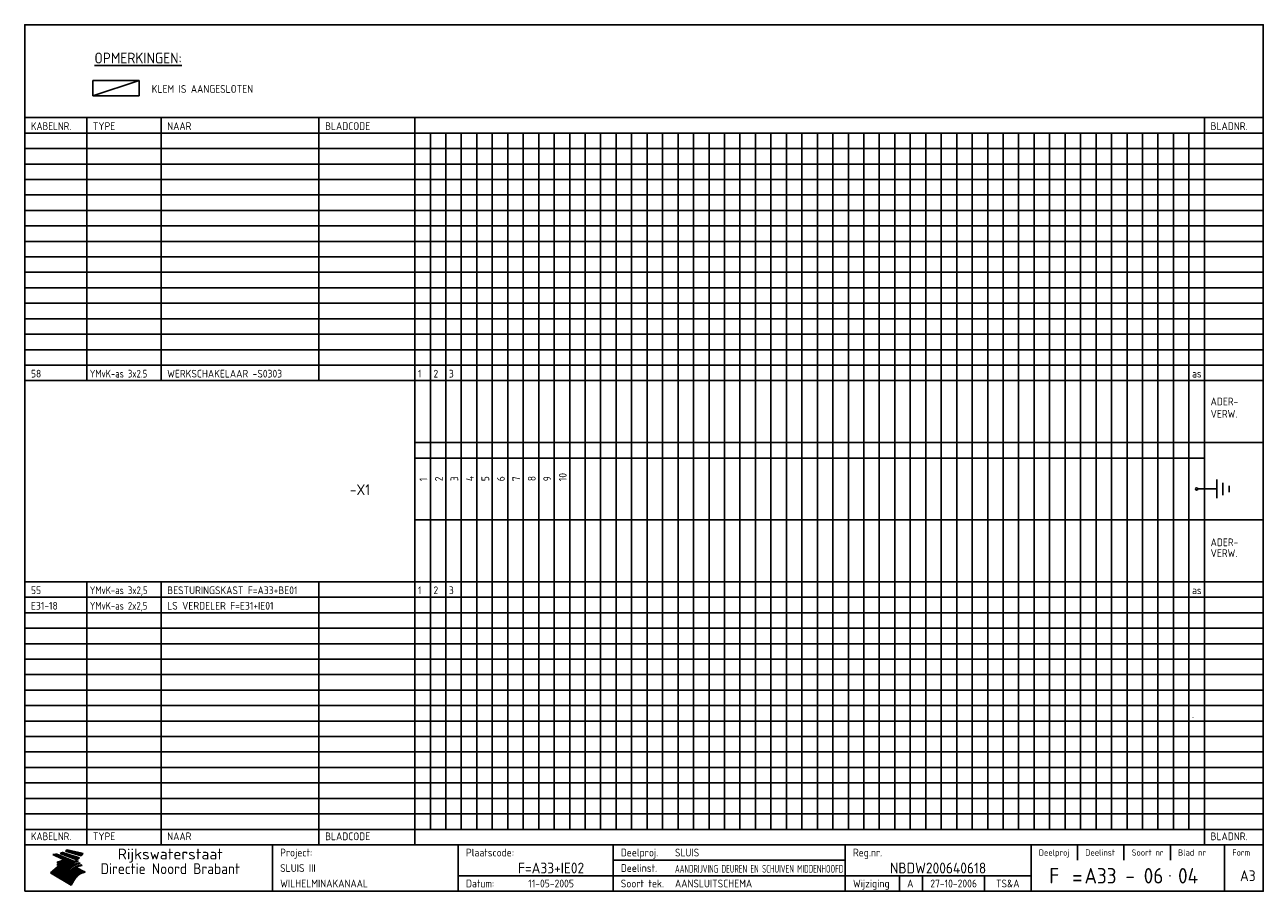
# Model space of a CAD drawing. Extents: x 10 to 410, y 10 to 290.
import ezdxf
from ezdxf.enums import TextEntityAlignment as Align

# ---------------------------------------------------------------- set-up
doc = ezdxf.new("R2010")
doc.units = 0
doc.header["$MEASUREMENT"] = 0
doc.linetypes.add('CENTRE', pattern=[50.8, 31.75, -6.35, 6.35, -6.35])
doc.layers.get('0').update_dxf_attribs({"linetype": 'CONTINUOUS'})
for name, color, linetype in [('0-25', 7, 'CONTINUOUS'), ('0-35', 2, 'CONTINUOUS'), ('0-50', 3, 'CONTINUOUS'), ('B-25', 7, 'CONTINUOUS'), ('B-35', 2, 'CONTINUOUS'), ('S-25', 7, 'CONTINUOUS'), ('S-35', 2, 'CONTINUOUS')]:
    doc.layers.add(name, color=color, linetype=linetype)
doc.styles.add('ISO', font='iso.shx')
doc.styles.get("Standard").update_dxf_attribs({"font": 'iso.shx'})

# ---------------------------------------------------------------- blocks, each defined once
blk = doc.blocks.new('rme15')
at = {"layer": '0-25'}
for p, q in [((410, 35), (10, 35)), ((410, 30), (10, 30)), ((350, 25), (350, 20)), ((365, 25), (365, 20)), ((380, 25), (380, 20)), ((200, 20), (275, 20)), ((150, 15), (335, 15)), ((292.5, 15), (292.5, 10)), ((300, 15), (300, 10)), ((320, 15), (320, 10))]:
    blk.add_line(p, q, dxfattribs=at)
at = {"layer": '0-25', "color": 7}
for p, q in [((19.1, 21.89), (25.12, 19)), ((19.1, 21.89), (25.12, 19)), ((19.17, 21.86), (20.7, 21.86)), ((19.29, 21.8), (20.83, 21.8)), ((19.4, 21.75), (20.96, 21.75)), ((19.52, 21.69), (21.09, 21.69)), ((19.64, 21.63), (21.22, 21.63)), ((19.74, 21.92), (20.56, 21.92)), ((19.75, 21.58), (21.36, 21.58)), ((19.87, 21.52), (21.49, 21.52)), ((19.99, 21.47), (21.62, 21.47)), ((20.11, 21.41), (21.75, 21.41)), ((20.22, 21.35), (21.88, 21.35)), ((20.25, 21.97), (20.43, 21.97)), ((20.34, 21.3), (22.02, 21.3)), ((20.38, 21.99), (26.02, 19.59)), ((20.38, 21.99), (26.02, 19.59)), ((20.46, 21.24), (22.15, 21.24)), ((20.57, 21.18), (22.28, 21.18)), ((20.69, 21.13), (22.41, 21.13)), ((20.81, 21.07), (22.55, 21.07)), ((20.92, 21.02), (22.68, 21.02)), ((21.04, 20.96), (22.81, 20.96)), ((21.16, 20.9), (22.94, 20.9)), ((21.27, 20.85), (23.07, 20.85)), ((21.39, 20.79), (23.21, 20.79)), ((21.47, 22.25), (26.83, 20.19)), ((21.47, 22.25), (26.83, 20.19)), ((21.49, 22.25), (23.07, 22.25)), ((21.51, 20.73), (23.34, 20.73)), ((21.6, 22.2), (23.25, 22.2)), ((21.63, 20.68), (23.47, 20.68)), ((21.65, 22.31), (22.89, 22.31)), ((21.74, 20.62), (23.6, 20.62)), ((21.75, 22.14), (23.42, 22.14)), ((21.8, 22.37), (22.71, 22.37)), ((21.86, 20.57), (23.73, 20.57)), ((21.9, 22.08), (23.6, 22.08)), ((21.94, 22.42), (22.53, 22.42)), ((21.98, 20.51), (23.87, 20.51)), ((22.04, 22.03), (23.78, 22.03)), ((22.06, 22.48), (22.36, 22.48)), ((22.09, 20.45), (24, 20.45)), ((22.18, 22.53), (27.65, 20.8)), ((22.18, 22.53), (27.65, 20.8)), ((22.19, 21.97), (23.96, 21.97)), ((22.21, 20.4), (24.13, 20.4)), ((22.33, 20.34), (24.26, 20.34)), ((22.34, 21.92), (24.13, 21.92)), ((22.37, 20), (23.08, 20)), ((22.44, 20.28), (24.4, 20.28)), ((22.48, 21.86), (24.31, 21.86)), ((22.49, 20.06), (23.04, 20.06)), ((22.56, 20.23), (24.53, 20.23)), ((22.61, 20.12), (22.93, 20.12)), ((22.63, 21.8), (24.49, 21.8)), ((22.68, 20.17), (24.66, 20.17)), ((22.71, 20.17), (22.82, 20.17)), ((23.11, 20.02), (22.77, 20.2)), ((23.11, 20.02), (22.77, 20.2)), ((22.78, 21.75), (24.67, 21.75)), ((22.79, 20.12), (24.79, 20.12)), ((22.91, 20.06), (24.92, 20.06)), ((22.92, 21.69), (24.85, 21.69)), ((23.03, 20), (25.06, 20)), ((23.07, 21.63), (25.02, 21.63)), ((23.14, 22.99), (28.22, 21.46)), ((23.14, 22.99), (28.22, 21.46)), ((23.15, 22.98), (25.33, 22.98)), ((23.22, 21.58), (25.2, 21.58)), ((23.23, 23.04), (25.09, 23.04)), ((23.32, 23.1), (24.84, 23.1)), ((23.34, 22.93), (25.57, 22.93)), ((23.36, 21.52), (25.38, 21.52)), ((23.4, 23.15), (24.6, 23.15)), ((23.49, 23.21), (24.36, 23.21)), ((23.51, 21.47), (25.56, 21.47)), ((23.52, 22.87), (25.81, 22.87)), ((23.57, 23.27), (24.12, 23.27)), ((23.64, 23.32), (23.87, 23.32)), ((23.66, 21.41), (25.74, 21.41)), ((23.7, 23.36), (28.82, 22.17)), ((23.7, 23.36), (28.82, 22.17)), ((23.71, 22.82), (26.06, 22.82)), ((23.8, 21.35), (25.91, 21.35)), ((23.9, 22.76), (26.3, 22.76)), ((23.95, 21.3), (26.09, 21.3)), ((24.09, 22.7), (26.54, 22.7)), ((24.09, 21.24), (26.27, 21.24)), ((24.24, 21.18), (26.45, 21.18)), ((24.27, 22.65), (26.78, 22.65)), ((24.39, 21.13), (26.62, 21.13)), ((24.46, 22.59), (27.03, 22.59)), ((24.53, 21.07), (26.8, 21.07)), ((24.65, 22.53), (27.27, 22.53)), ((24.68, 21.02), (26.98, 21.02)), ((24.83, 20.96), (27.16, 20.96)), ((24.84, 22.48), (27.51, 22.48)), ((24.97, 20.9), (27.34, 20.9)), ((25.02, 22.42), (27.75, 22.42)), ((25.12, 20.85), (27.51, 20.85)), ((25.21, 22.37), (28, 22.37)), ((25.27, 20.79), (27.63, 20.79)), ((25.4, 22.31), (28.24, 22.31)), ((25.41, 20.73), (27.57, 20.73)), ((25.56, 20.68), (27.51, 20.68)), ((25.58, 22.25), (28.48, 22.25)), ((25.71, 20.62), (27.44, 20.62)), ((25.77, 22.2), (28.72, 22.2)), ((25.85, 20.57), (27.37, 20.57)), ((25.96, 22.14), (28.79, 22.14)), ((26, 20.51), (27.29, 20.51)), ((26.15, 22.08), (28.75, 22.08)), ((26.15, 20.45), (27.22, 20.45)), ((26.29, 20.4), (27.14, 20.4)), ((26.33, 22.03), (28.71, 22.03)), ((26.44, 20.34), (27.06, 20.34)), ((26.52, 21.97), (28.66, 21.97)), ((26.59, 20.28), (26.97, 20.28)), ((26.71, 21.92), (28.62, 21.92)), ((26.73, 20.23), (26.89, 20.23)), ((26.9, 21.86), (28.57, 21.86)), ((27.08, 21.8), (28.52, 21.8)), ((27.27, 21.75), (28.48, 21.75)), ((27.46, 21.69), (28.43, 21.69)), ((27.65, 21.63), (28.38, 21.63)), ((27.83, 21.58), (28.33, 21.58)), ((28.02, 21.52), (28.28, 21.52)), ((28.21, 21.47), (28.22, 21.47)), ((20.58, 17.88), (18.3, 16)), ((20.58, 17.88), (18.3, 16)), ((24.94, 11.97), (18.3, 16)), ((24.94, 11.97), (18.3, 16)), ((18.31, 16.01), (20.96, 16.01)), ((18.38, 16.07), (21.46, 16.07)), ((18.45, 16.12), (21.88, 16.12)), ((18.52, 16.18), (22.15, 16.18)), ((18.59, 16.23), (22.38, 16.23)), ((18.65, 16.29), (22.58, 16.29)), ((18.72, 16.35), (22.75, 16.35)), ((18.79, 16.4), (22.91, 16.4)), ((18.86, 16.46), (20.6, 16.46)), ((18.93, 16.52), (20.6, 16.52)), ((18.99, 16.57), (20.6, 16.57)), ((19.06, 16.63), (20.6, 16.63)), ((19.13, 16.68), (20.6, 16.68)), ((19.2, 16.74), (20.6, 16.74)), ((19.27, 16.8), (20.6, 16.8)), ((19.33, 16.85), (21.07, 16.85)), ((19.4, 16.91), (21.55, 16.91)), ((19.47, 16.97), (21.88, 16.97)), ((19.54, 17.02), (22.13, 17.02)), ((19.61, 17.08), (22.34, 17.08)), ((19.67, 17.13), (20.6, 17.13)), ((19.74, 17.19), (20.6, 17.19)), ((19.81, 17.25), (20.6, 17.25)), ((19.88, 17.3), (20.6, 17.3)), ((19.95, 17.36), (20.6, 17.36)), ((20.01, 17.42), (20.6, 17.42)), ((20.08, 17.47), (20.93, 17.47)), ((20.15, 17.53), (21.26, 17.53)), ((20.22, 17.58), (21.51, 17.58)), ((20.29, 17.64), (21.72, 17.64)), ((20.35, 17.7), (21.9, 17.7)), ((20.42, 17.75), (22.07, 17.75)), ((20.49, 17.81), (22.22, 17.81)), ((20.56, 17.87), (22.36, 17.87)), ((20.6, 19.11), (20.58, 19.51)), ((20.6, 19.11), (20.58, 19.51)), ((20.58, 19.5), (22.09, 19.5)), ((20.58, 19.44), (21.95, 19.44)), ((20.59, 19.38), (21.79, 19.38)), ((20.59, 19.33), (21.62, 19.33)), ((20.59, 19.27), (21.42, 19.27)), ((20.6, 19.22), (21.2, 19.22)), ((20.6, 19.16), (20.93, 19.16)), ((20.6, 19.11), (20.69, 19.12)), ((20.6, 19.11), (20.69, 19.12)), ((20.6, 18.79), (20.77, 18.81)), ((20.6, 18.79), (20.77, 18.81)), ((20.6, 18.29), (20.6, 18.79)), ((20.6, 18.29), (20.6, 18.79)), ((20.6, 18.77), (22.46, 18.77)), ((20.6, 18.71), (22.33, 18.71)), ((20.6, 18.65), (22.19, 18.65)), ((20.6, 18.6), (22.04, 18.6)), ((20.6, 18.54), (21.87, 18.54)), ((20.6, 18.48), (21.68, 18.48)), ((20.6, 18.43), (21.46, 18.43)), ((20.6, 18.37), (21.21, 18.37)), ((20.6, 18.29), (20.88, 18.32)), ((20.6, 18.29), (20.88, 18.32)), ((20.6, 18.32), (20.87, 18.32)), ((20.6, 17.88), (20.86, 17.91)), ((20.6, 17.88), (20.86, 17.91)), ((20.6, 17.43), (20.97, 17.48)), ((20.6, 17.43), (20.97, 17.48)), ((20.6, 17.43), (20.6, 17.09)), ((20.6, 17.43), (20.6, 17.09)), ((20.6, 17.09), (21.26, 17.16)), ((20.6, 17.09), (21.26, 17.16)), ((20.6, 16.8), (21.37, 16.89)), ((20.6, 16.8), (21.37, 16.89)), ((20.6, 16.8), (20.6, 16.45)), ((20.6, 16.8), (20.6, 16.45)), ((20.6, 16.45), (21.56, 16.56)), ((20.6, 16.45), (21.56, 16.56)), ((20.6, 15.97), (21.67, 16.09)), ((20.6, 15.97), (21.67, 16.09)), ((20.7, 16.46), (23.06, 16.46)), ((20.9, 19.55), (22.23, 19.55)), ((20.9, 18.82), (22.59, 18.82)), ((20.98, 17.92), (22.5, 17.92)), ((21.02, 17.13), (22.53, 17.13)), ((21.19, 19.61), (22.35, 19.61)), ((21.2, 16.52), (23.2, 16.52)), ((21.32, 18.88), (22.71, 18.88)), ((21.32, 17.98), (22.62, 17.98)), ((21.42, 19.67), (22.47, 19.67)), ((21.47, 17.19), (22.7, 17.19)), ((21.59, 18.03), (22.74, 18.03)), ((21.61, 18.93), (22.82, 18.93)), ((21.62, 19.72), (22.59, 19.72)), ((21.72, 16.57), (23.32, 16.57)), ((21.77, 17.25), (22.85, 17.25)), ((21.8, 19.78), (22.69, 19.78)), ((21.8, 18.09), (22.85, 18.09)), ((21.84, 18.99), (22.92, 18.99)), ((21.96, 19.83), (22.79, 19.83)), ((21.99, 18.15), (22.95, 18.15)), ((22.01, 17.3), (22.99, 17.3)), ((22.03, 19.05), (23.03, 19.05)), ((22.1, 16.63), (23.44, 16.63)), ((22.11, 19.89), (22.89, 19.89)), ((22.16, 18.2), (23.05, 18.2)), ((22.21, 19.1), (23.12, 19.1)), ((22.21, 17.36), (23.12, 17.36)), ((22.24, 19.95), (22.99, 19.95)), ((22.31, 18.26), (23.15, 18.26)), ((22.36, 19.16), (23.22, 19.16)), ((22.38, 16.68), (23.56, 16.68)), ((22.39, 17.42), (23.24, 17.42)), ((22.45, 18.32), (23.24, 18.32)), ((22.51, 19.22), (23.3, 19.22)), ((22.56, 17.47), (23.36, 17.47)), ((22.59, 18.37), (23.33, 18.37)), ((22.6, 16.74), (23.66, 16.74)), ((22.64, 19.27), (23.39, 19.27)), ((22.71, 18.43), (23.42, 18.43)), ((22.71, 17.53), (23.47, 17.53)), ((22.77, 19.33), (23.47, 19.33)), ((22.79, 16.8), (23.77, 16.8)), ((22.83, 18.48), (23.5, 18.48)), ((22.84, 17.58), (23.57, 17.58)), ((22.89, 19.38), (23.55, 19.38)), ((22.94, 18.54), (23.58, 18.54)), ((22.96, 16.85), (23.86, 16.85)), ((22.97, 17.64), (23.67, 17.64)), ((23, 19.44), (23.63, 19.44)), ((23.04, 18.6), (23.66, 18.6)), ((23.1, 19.5), (23.72, 19.5)), ((23.1, 17.7), (23.77, 17.7)), ((23.12, 16.91), (23.96, 16.91)), ((23.14, 18.65), (23.74, 18.65)), ((23.15, 19.95), (25.19, 19.95)), ((23.21, 19.55), (23.8, 19.55)), ((23.21, 17.75), (23.86, 17.75)), ((23.21, 16.01), (28.9, 16.01)), ((23.24, 18.71), (23.82, 18.71)), ((23.26, 19.89), (25.32, 19.89)), ((23.26, 16.97), (24.05, 16.97)), ((23.3, 19.61), (23.88, 19.61)), ((23.32, 17.81), (23.95, 17.81)), ((23.33, 18.77), (23.91, 18.77)), ((23.37, 16.07), (29.08, 16.07)), ((23.38, 19.83), (25.45, 19.83)), ((23.39, 19.67), (23.81, 19.67)), ((23.39, 17.02), (24.14, 17.02)), ((23.42, 18.82), (23.99, 18.82)), ((23.42, 17.87), (24.03, 17.87)), ((23.45, 19.7), (23.58, 19.79)), ((23.45, 19.7), (23.58, 19.79)), ((23.48, 19.72), (23.7, 19.72)), ((23.5, 19.78), (25.58, 19.78)), ((23.51, 18.88), (24.07, 18.88)), ((23.51, 16.12), (29.27, 16.12)), ((23.52, 17.92), (24.11, 17.92)), ((23.52, 17.08), (24.22, 17.08)), ((23.54, 18.9), (24.3, 19.42)), ((23.54, 18.9), (24.3, 19.42)), ((23.56, 19.78), (23.59, 19.78)), ((23.56, 19.39), (23.9, 19.62)), ((23.56, 19.39), (23.9, 19.62)), ((23.58, 19.79), (23.9, 19.62)), ((23.58, 19.79), (23.9, 19.62)), ((23.59, 18.93), (24.15, 18.93)), ((23.61, 19.72), (25.72, 19.72)), ((23.62, 17.98), (24.2, 17.98)), ((23.63, 17.13), (24.3, 17.13)), ((23.65, 18.59), (24.62, 19.25)), ((23.65, 18.59), (24.62, 19.25)), ((29.41, 16.17), (23.65, 16.17)), ((23.67, 18.99), (24.23, 18.99)), ((23.71, 18.03), (24.28, 18.03)), ((23.73, 19.67), (25.85, 19.67)), ((23.75, 19.05), (24.32, 19.05)), ((23.75, 17.19), (24.38, 17.19)), ((23.77, 16.23), (29.47, 16.23)), ((23.79, 18.09), (24.36, 18.09)), ((23.83, 19.1), (24.4, 19.1)), ((23.85, 19.61), (25.98, 19.61)), ((23.85, 17.25), (24.46, 17.25)), ((23.88, 18.15), (24.44, 18.15)), ((23.89, 16.29), (29.36, 16.29)), ((23.92, 19.16), (24.48, 19.16)), ((23.94, 18.19), (25.23, 19.07)), ((23.94, 18.19), (25.23, 19.07)), ((23.95, 17.3), (24.55, 17.3)), ((23.96, 19.55), (25.96, 19.55)), ((23.96, 18.2), (24.53, 18.2)), ((24, 19.22), (24.56, 19.22)), ((24, 16.35), (29.24, 16.35)), ((24.04, 18.26), (24.61, 18.26)), ((24.05, 17.36), (24.63, 17.36)), ((24.06, 17.88), (25.34, 18.76)), ((24.06, 17.88), (25.34, 18.76)), ((24.08, 19.5), (25.88, 19.5)), ((24.08, 19.27), (24.58, 19.27)), ((24.11, 16.4), (29.13, 16.4)), ((24.13, 18.32), (24.69, 18.32)), ((24.14, 17.42), (24.71, 17.42)), ((24.16, 19.33), (24.47, 19.33)), ((24.2, 19.44), (25.79, 19.44)), ((24.21, 18.37), (24.77, 18.37)), ((24.21, 16.46), (29.02, 16.46)), ((24.23, 17.47), (24.79, 17.47)), ((24.24, 17.48), (25.52, 18.36)), ((24.24, 17.48), (25.52, 18.36)), ((24.25, 19.38), (24.36, 19.38)), ((24.29, 18.43), (24.85, 18.43)), ((24.3, 19.42), (24.62, 19.25)), ((24.3, 19.42), (24.62, 19.25)), ((24.31, 19.38), (25.71, 19.38)), ((24.31, 17.53), (24.87, 17.53)), ((24.31, 16.52), (28.91, 16.52)), ((24.35, 17.17), (25.64, 18.05)), ((24.35, 17.17), (25.64, 18.05)), ((24.37, 18.48), (24.94, 18.48)), ((24.39, 17.58), (24.96, 17.58)), ((24.4, 16.57), (28.79, 16.57)), ((24.43, 19.33), (25.62, 19.33)), ((24.45, 18.54), (25.02, 18.54)), ((24.47, 17.64), (25.04, 17.64)), ((24.49, 16.63), (28.68, 16.63)), ((24.54, 18.6), (25.1, 18.6)), ((24.55, 19.27), (25.54, 19.27)), ((24.56, 17.7), (25.12, 17.7)), ((24.57, 16.68), (28.57, 16.68)), ((24.62, 18.65), (25.18, 18.65)), ((24.63, 16.72), (25.91, 17.6)), ((24.63, 16.72), (25.91, 17.6)), ((24.64, 17.75), (25.2, 17.75)), ((24.66, 16.74), (28.45, 16.74)), ((24.67, 19.22), (25.45, 19.22)), ((24.7, 18.71), (25.27, 18.71)), ((24.72, 17.81), (25.29, 17.81)), ((24.74, 16.8), (28.34, 16.8)), ((24.78, 19.16), (25.37, 19.16)), ((24.78, 18.77), (25.34, 18.77)), ((24.8, 17.87), (25.37, 17.87)), ((24.82, 16.85), (28.23, 16.85)), ((24.87, 18.82), (25.4, 18.82)), ((24.89, 17.92), (25.45, 17.92)), ((24.9, 19.1), (25.28, 19.1)), ((24.9, 16.91), (28.11, 16.91)), ((24.95, 18.88), (25.45, 18.88)), ((24.97, 17.98), (25.53, 17.98)), ((24.99, 16.97), (28, 16.97)), ((25.02, 19.05), (25.2, 19.05)), ((25.03, 18.93), (25.51, 18.93)), ((25.05, 18.03), (25.61, 18.03)), ((25.07, 17.02), (27.89, 17.02)), ((25.11, 18.99), (25.57, 18.99)), ((26.02, 19.59), (25.12, 19)), ((26.02, 19.59), (25.12, 19)), ((25.13, 18.09), (25.68, 18.09)), ((25.15, 17.08), (27.77, 17.08)), ((25.19, 19.05), (25.63, 19.05)), ((25.21, 18.15), (25.75, 18.15)), ((25.23, 17.13), (27.66, 17.13)), ((25.26, 19.1), (25.7, 19.1)), ((25.3, 18.2), (25.82, 18.2)), ((25.31, 17.19), (27.55, 17.19)), ((25.33, 19.16), (25.77, 19.16)), ((25.38, 18.26), (25.89, 18.26)), ((25.39, 19.22), (25.85, 19.22)), ((25.4, 17.25), (27.43, 17.25)), ((25.46, 18.32), (25.97, 18.32)), ((25.47, 19.27), (25.93, 19.27)), ((25.48, 17.3), (27.32, 17.3)), ((25.54, 19.33), (26.03, 19.33)), ((25.54, 18.37), (26.06, 18.37)), ((25.56, 17.36), (27.21, 17.36)), ((25.62, 18.43), (26.14, 18.43)), ((25.63, 19.38), (26.13, 19.38)), ((25.64, 17.42), (27.1, 17.42)), ((25.7, 18.48), (26.24, 18.48)), ((25.72, 19.44), (26.24, 19.44)), ((25.73, 17.47), (26.98, 17.47)), ((25.79, 18.54), (26.34, 18.54)), ((25.81, 17.53), (26.87, 17.53)), ((25.82, 19.5), (26.36, 19.5)), ((25.89, 18.6), (26.46, 18.6)), ((25.89, 17.58), (26.76, 17.58)), ((25.93, 19.55), (26.53, 19.55)), ((25.96, 17.64), (26.64, 17.64)), ((25.99, 18.65), (26.58, 18.65)), ((26.04, 17.7), (26.59, 17.7)), ((26.06, 19.61), (26.85, 19.61)), ((26.1, 18.71), (26.72, 18.71)), ((26.12, 17.75), (26.67, 17.75)), ((26.2, 17.81), (26.76, 17.81)), ((26.21, 19.67), (27.23, 19.67)), ((26.23, 18.77), (26.89, 18.77)), ((26.29, 17.87), (26.86, 17.87)), ((26.37, 18.82), (27.09, 18.82)), ((26.39, 17.92), (26.97, 17.92)), ((26.44, 19.72), (27.18, 19.72)), ((26.49, 17.98), (27.09, 17.98)), ((26.53, 18.88), (27.34, 18.88)), ((26.56, 17.68), (29.54, 16.2)), ((26.56, 17.68), (29.54, 16.2)), ((26.6, 18.03), (27.22, 18.03)), ((26.72, 18.09), (27.38, 18.09)), ((26.73, 18.93), (27.66, 18.93)), ((26.85, 18.15), (27.56, 18.15)), ((26.99, 18.99), (27.9, 18.99)), ((27, 18.2), (27.8, 18.2)), ((27.13, 19.78), (27.25, 19.64)), ((27.13, 19.78), (27.25, 19.64)), ((27.18, 18.26), (28.13, 18.26)), ((27.26, 19.05), (27.84, 19.05)), ((27.39, 18.32), (28.47, 18.32)), ((27.7, 18.37), (28.49, 18.37)), ((27.78, 19.1), (27.93, 18.96)), ((27.78, 19.1), (27.93, 18.96)), ((28, 18.43), (28.44, 18.43)), ((28.29, 15.83), (29.54, 16.2)), ((28.29, 15.83), (29.54, 16.2)), ((28.39, 18.48), (28.54, 18.32)), ((28.39, 18.48), (28.54, 18.32)), ((29.54, 16.2), (29.45, 16.17)), ((29.54, 16.2), (29.45, 16.17)), ((29.46, 16.18), (29.47, 16.18)), ((18.38, 15.95), (20.6, 15.95)), ((18.47, 15.9), (20.6, 15.9)), ((18.57, 15.84), (20.6, 15.84)), ((18.66, 15.78), (20.6, 15.78)), ((18.75, 15.73), (20.6, 15.73)), ((18.85, 15.67), (20.6, 15.67)), ((18.94, 15.62), (20.6, 15.62)), ((19.03, 15.56), (27.83, 15.56)), ((19.12, 15.5), (27.75, 15.5)), ((19.22, 15.45), (27.66, 15.45)), ((19.31, 15.39), (27.58, 15.39)), ((19.4, 15.33), (27.5, 15.33)), ((19.49, 15.28), (27.43, 15.28)), ((19.59, 15.22), (27.36, 15.22)), ((19.68, 15.17), (27.29, 15.17)), ((19.77, 15.11), (27.22, 15.11)), ((19.86, 15.05), (27.15, 15.05)), ((19.96, 15), (27.09, 15)), ((20.05, 14.94), (27.02, 14.94)), ((20.14, 14.88), (26.96, 14.88)), ((20.24, 14.83), (26.9, 14.83)), ((20.33, 14.77), (26.84, 14.77)), ((20.42, 14.72), (26.79, 14.72)), ((20.51, 14.66), (26.73, 14.66)), ((20.6, 15.97), (20.6, 15.58)), ((20.6, 15.97), (20.6, 15.58)), ((20.6, 15.58), (21.95, 15.73)), ((20.6, 15.58), (21.95, 15.73)), ((20.61, 14.6), (26.68, 14.6)), ((20.7, 14.55), (26.62, 14.55)), ((20.79, 14.49), (26.57, 14.49)), ((20.88, 14.43), (26.52, 14.43)), ((20.94, 15.62), (27.92, 15.62)), ((20.98, 14.38), (26.47, 14.38)), ((21.07, 14.32), (26.42, 14.32)), ((21.16, 14.27), (26.38, 14.27)), ((21.25, 14.21), (26.33, 14.21)), ((21.35, 14.15), (26.29, 14.15)), ((21.44, 14.1), (26.24, 14.1)), ((21.45, 15.67), (28.01, 15.67)), ((21.53, 14.04), (26.2, 14.04)), ((21.63, 13.98), (26.16, 13.98)), ((21.72, 13.93), (26.12, 13.93)), ((21.81, 13.87), (26.08, 13.87)), ((21.9, 13.82), (26.04, 13.82)), ((21.96, 15.73), (28.11, 15.73)), ((22, 13.76), (26, 13.76)), ((22.09, 13.7), (25.96, 13.7)), ((22.18, 13.65), (25.93, 13.65)), ((22.27, 13.59), (25.89, 13.59)), ((22.34, 15.78), (28.21, 15.78)), ((22.37, 13.53), (25.86, 13.53)), ((22.46, 13.48), (25.82, 13.48)), ((22.55, 13.42), (25.79, 13.42)), ((22.62, 15.84), (28.33, 15.84)), ((22.65, 13.37), (25.76, 13.37)), ((22.74, 13.31), (25.73, 13.31)), ((22.83, 13.25), (25.69, 13.25)), ((22.84, 15.9), (28.52, 15.9)), ((22.92, 13.2), (25.66, 13.2)), ((23.02, 13.14), (25.63, 13.14)), ((23.04, 15.95), (28.71, 15.95)), ((23.11, 13.08), (25.59, 13.08)), ((23.2, 13.03), (25.56, 13.03)), ((23.29, 12.97), (25.53, 12.97)), ((23.39, 12.92), (25.5, 12.92)), ((23.48, 12.86), (25.46, 12.86)), ((23.57, 12.8), (25.43, 12.8)), ((23.66, 12.75), (25.4, 12.75)), ((23.76, 12.69), (25.36, 12.69)), ((23.85, 12.63), (25.33, 12.63)), ((23.94, 12.58), (25.3, 12.58)), ((24.04, 12.52), (25.26, 12.52)), ((24.13, 12.47), (25.23, 12.47)), ((24.22, 12.41), (25.2, 12.41)), ((24.31, 12.35), (25.17, 12.35)), ((24.41, 12.3), (25.13, 12.3)), ((24.5, 12.24), (25.1, 12.24)), ((24.59, 12.18), (25.07, 12.18)), ((24.68, 12.13), (25.03, 12.13)), ((24.78, 12.07), (25, 12.07)), ((24.87, 12.02), (24.97, 12.02)), ((24.94, 11.97), (25.81, 13.45)), ((24.94, 11.97), (25.81, 13.45))]:
    blk.add_line(p, q, dxfattribs=at)
for centre, radius, start, end in [((19.15, 29.7), 7.8, 269.6055, 279.0886), ((19.15, 29.7), 7.8, 269.6055, 279.0886), ((19.93, 25.38), 5.91, 276.3402, 298.7463), ((19.93, 25.38), 5.91, 276.3402, 298.7463), ((19.84, 25.09), 6.03, 278.129, 302.868), ((19.84, 25.09), 6.03, 278.129, 302.868), ((19.84, 27.26), 5.27, 288.0217, 296.3084), ((19.84, 27.26), 5.27, 288.0217, 296.3084), ((20.49, 27.56), 5.28, 300.0654, 307.393), ((20.49, 27.56), 5.28, 300.0654, 307.393), ((24.11, 24.7), 5.26, 301.1147, 312.2814), ((24.11, 24.7), 5.26, 301.1147, 312.2814), ((21.95, 27.32), 8.59, 316.9248, 323.1399), ((21.95, 27.32), 8.59, 316.9248, 323.1399), ((20.21, 23.78), 5.91, 273.6149, 304.3803), ((20.21, 23.78), 5.91, 273.6149, 304.3803), ((20.35, 24.56), 5.76, 274.164, 302.5474), ((20.35, 24.56), 5.76, 274.164, 302.5474), ((20.05, 24.28), 6.02, 277.9472, 305.7139), ((20.05, 24.28), 6.02, 277.9472, 305.7139), ((20.04, 23.49), 6.09, 278.8115, 306.4242), ((20.04, 23.49), 6.09, 278.8115, 306.4242), ((20.53, 23.07), 5.96, 277.0519, 304.973), ((20.53, 23.07), 5.96, 277.0519, 304.973), ((20.72, 22.76), 5.91, 276.3402, 304.3803), ((20.72, 22.76), 5.91, 276.3402, 304.3803), ((21.06, 22.34), 5.81, 274.9043, 303.1745), ((21.06, 22.34), 5.81, 274.9043, 303.1745), ((20.82, 22.06), 6.04, 278.1111, 305.8489), ((20.82, 22.06), 6.04, 278.1111, 305.8489), ((21.3, 21.6), 5.91, 276.3402, 304.3803), ((21.3, 21.6), 5.91, 276.3402, 304.3803), ((27.05, 17.17), 2.63, 107.4286, 133.7799), ((27.05, 17.17), 2.63, 107.4286, 133.7799), ((27.45, 16.91), 2.81, 110.4143, 138.7411), ((27.45, 16.91), 2.81, 110.4143, 138.7411), ((27.57, 15.64), 3.4, 98.1566, 126.9045), ((27.57, 15.64), 3.4, 98.1566, 126.9045), ((27.91, 15.54), 3.39, 100.5835, 132.088), ((27.91, 15.54), 3.39, 100.5835, 132.088), ((28.21, 14.74), 3.67, 95.7581, 128.7216), ((28.21, 14.74), 3.67, 95.7581, 128.7216), ((27.01, 16.84), 2.93, 87.7348, 104.8316), ((27.01, 16.84), 2.93, 87.7348, 104.8316), ((27.37, 15.71), 3.93, 91.7838, 103.2817), ((27.37, 15.71), 3.93, 91.7838, 103.2817), ((28.4, 15.05), 3.21, 96.3886, 125.0052), ((28.4, 15.05), 3.21, 96.3886, 125.0052), ((27.82, 16.31), 2.8, 90.634, 105.1984), ((27.82, 16.31), 2.8, 90.634, 105.1984), ((28.19, 15.04), 3.93, 93.8342, 103.2817), ((28.19, 15.04), 3.93, 93.8342, 103.2817), ((28.58, 15.69), 2.8, 93.8141, 105.1984), ((28.58, 15.69), 2.8, 93.8141, 105.1984), ((28.95, 14.41), 3.93, 96.0135, 103.2817), ((28.95, 14.41), 3.93, 96.0135, 103.2817), ((31.24, 10.26), 6.3, 117.9568, 149.6251), ((31.24, 10.26), 6.3, 117.9568, 149.6251)]:
    blk.add_arc(centre, radius, start, end, dxfattribs=at)
at = {"layer": '0-35'}
for p, q in [((90, 25), (90, 10)), ((150, 25), (150, 10)), ((200, 25), (200, 10)), ((275, 25), (275, 10)), ((335, 25), (335, 10)), ((397.5, 25), (397.5, 10))]:
    blk.add_line(p, q, dxfattribs=at)
at = {"layer": '0-50'}
for p, q in [((10, 25), (410, 25)), ((348.75, 15), (351.25, 15)), ((348.75, 13.5), (351.25, 13.5))]:
    blk.add_line(p, q, dxfattribs=at)
blk.add_lwpolyline([(10, 10), (410, 10), (410, 290), (10, 290)], close=True, dxfattribs=at)
at = {"layer": '0-50', "const_width": 0.25}
blk.add_lwpolyline([(379.75, 15, 1), (380, 15, 1)], format="xyb", close=True, dxfattribs=at)
at = {"layer": '0-25', "style": 'ISO'}
for s, height, p in [('Project:', 2.5, (92.5, 22.5)), ('Plaatscode:', 2.5, (152.5, 22.5)), ('Deelproj.', 2.5, (202.5, 22.5)), ('Reg.nr.', 2.5, (277.5, 22.5)), ('Deelproj', 2, (337.5, 22.5)), ('Deelinst', 2, (352.5, 22.5)), ('Soort nr', 2, (367.5, 22.5)), ('Blad nr', 2, (382.5, 22.5)), ('Form', 2, (400, 22.5)), ('Deelinst.', 2.5, (202.5, 17.5)), ('Datum:', 2.5, (152.5, 12.5)), ('Soort tek.', 2.5, (202.5, 12.5)), ('Wijziging', 2.5, (277.5, 12.5))]:
    blk.add_text(s, height=height, dxfattribs=at).set_placement(p, align=Align.MIDDLE_LEFT)
for tag, height, p in [('N', 2.5, (220, 22.5)), ('B', 2.5, (92.5, 17.5)), ('P', 1.8, (220, 17.5)), ('C', 2.5, (92.5, 12.5)), ('U', 2.5, (220, 12.5)), ('REV', 2.5, (295, 12.5))]:
    blk.add_attdef(tag, text='', height=height, dxfattribs=at).set_placement(p, align=Align.MIDDLE_LEFT)
for tag, p in [('W', (180, 12.5)), ('Z', (310, 12.5)), ('Y', (327.5, 12.5))]:
    blk.add_attdef(tag, text='', height=2.5, dxfattribs=at).set_placement(p, align=Align.MIDDLE)
at = {"layer": '0-35', "style": 'ISO', "width": 1.182609}
blk.add_text('Rijkswaterstaat', height=3.5, dxfattribs=at).set_placement((40, 20.28), (74, 20.28), align=Align.FIT)
at = {"layer": '0-35', "color": 2, "style": 'ISO', "width": 1.016949}
blk.add_text('Directie Noord Brabant', height=3.5, dxfattribs=at).set_placement((34.5, 15.53), (79.5, 15.53), align=Align.FIT)
at = {"layer": '0-35', "style": 'ISO'}
blk.add_attdef('X', text='', height=3.5, dxfattribs=at).set_placement((180, 17.5), align=Align.MIDDLE_CENTER)
blk.add_attdef('RNR', text='', height=3.5, dxfattribs=at).set_placement((305, 17.5), align=Align.MIDDLE)
blk.add_attdef('FORM', text='', height=3.5, dxfattribs=at).set_placement((402.5, 15), align=Align.MIDDLE_LEFT)
at = {"layer": '0-50', "style": 'ISO'}
for tag, p in [('M', (342.5, 15)), ('O', (365, 15))]:
    blk.add_attdef(tag, text='', height=5, dxfattribs=at).set_placement(p, align=Align.MIDDLE)
blk.add_attdef('Q', text='', height=5, dxfattribs=at).set_placement((382.5, 15), align=Align.MIDDLE_LEFT)

msp = doc.modelspace()

# ---------------------------------------------------------------- linework, layer by layer
msp.add_line((136, 150), (391, 150))
at = {"layer": 'S-25'}
for p, q in [((32, 272), (32, 267)), ((47, 272), (32, 272)), ((32, 267), (47, 272)), ((47, 267), (47, 272)), ((32, 267), (47, 267)), ((10, 260), (410, 260)), ((10, 255), (410, 255)), ((141, 255), (141, 175)), ((146, 255), (146, 175)), ((151, 255), (151, 175)), ((156, 255), (156, 175)), ((161, 255), (161, 30)), ((166, 255), (166, 175)), ((171, 255), (171, 175)), ((176, 255), (176, 175)), ((181, 255), (181, 175)), ((186, 255), (186, 30)), ((191, 255), (191, 175)), ((196, 255), (196, 175)), ((201, 255), (201, 175)), ((206, 255), (206, 175)), ((211, 255), (211, 30)), ((216, 255), (216, 175)), ((221, 255), (221, 175)), ((226, 255), (226, 175)), ((231, 255), (231, 175)), ((236, 255), (236, 30)), ((241, 255), (241, 175)), ((246, 255), (246, 175)), ((251, 255), (251, 175)), ((256, 255), (256, 175)), ((261, 255), (261, 30)), ((266, 255), (266, 175)), ((271, 255), (271, 175)), ((276, 255), (276, 175)), ((281, 255), (281, 175)), ((286, 255), (286, 30)), ((291, 255), (291, 175)), ((296, 255), (296, 175)), ((301, 255), (301, 175)), ((306, 255), (306, 175)), ((311, 255), (311, 30)), ((316, 255), (316, 175)), ((321, 255), (321, 175)), ((326, 255), (326, 175)), ((331, 255), (331, 175)), ((336, 255), (336, 30)), ((341, 255), (341, 175)), ((346, 255), (346, 175)), ((351, 255), (351, 175)), ((356, 255), (356, 175)), ((361, 255), (361, 30)), ((366, 255), (366, 175)), ((371, 255), (371, 175)), ((376, 255), (376, 175)), ((381, 255), (381, 175)), ((386, 255), (386, 30)), ((10, 250), (410, 250)), ((10, 245), (410, 245)), ((10, 240), (410, 240)), ((10, 235), (410, 235)), ((10, 230), (410, 230)), ((10, 225), (410, 225)), ((10, 220), (410, 220)), ((10, 215), (410, 215)), ((10, 210), (410, 210)), ((10, 205), (410, 205)), ((10, 200), (410, 200)), ((10, 195), (410, 195)), ((10, 190), (410, 190)), ((10, 185), (410, 185)), ((10, 180), (410, 180)), ((10, 175), (410, 175)), ((141, 175), (141, 110)), ((146, 175), (146, 110)), ((151, 175), (151, 110)), ((156, 175), (156, 110)), ((166, 175), (166, 110)), ((171, 175), (171, 110)), ((176, 175), (176, 110)), ((181, 175), (181, 110)), ((191, 175), (191, 110)), ((196, 175), (196, 110)), ((201, 175), (201, 110)), ((206, 175), (206, 110)), ((216, 175), (216, 110)), ((221, 175), (221, 110)), ((226, 175), (226, 110)), ((231, 175), (231, 110)), ((241, 175), (241, 110)), ((246, 175), (246, 110)), ((251, 175), (251, 110)), ((256, 175), (256, 110)), ((266, 175), (266, 110)), ((271, 175), (271, 110)), ((276, 175), (276, 110)), ((281, 175), (281, 110)), ((291, 175), (291, 110)), ((296, 175), (296, 110)), ((301, 175), (301, 110)), ((306, 175), (306, 110)), ((316, 175), (316, 110)), ((321, 175), (321, 110)), ((326, 175), (326, 110)), ((331, 175), (331, 110)), ((341, 175), (341, 110)), ((346, 175), (346, 110)), ((351, 175), (351, 110)), ((356, 175), (356, 110)), ((366, 175), (366, 110)), ((371, 175), (371, 110)), ((376, 175), (376, 110)), ((381, 175), (381, 110)), ((389, 140), (395, 140)), ((395, 143), (395, 137)), ((397, 142), (397, 138)), ((399, 141), (399, 139)), ((10, 110), (410, 110)), ((141, 110), (141, 30)), ((146, 110), (146, 30)), ((151, 110), (151, 30)), ((156, 110), (156, 30)), ((166, 110), (166, 30)), ((171, 110), (171, 30)), ((176, 110), (176, 30)), ((181, 110), (181, 30)), ((191, 110), (191, 30)), ((196, 110), (196, 30)), ((201, 110), (201, 30)), ((206, 110), (206, 30)), ((216, 110), (216, 30)), ((221, 110), (221, 30)), ((226, 110), (226, 30)), ((231, 110), (231, 30)), ((241, 110), (241, 30)), ((246, 110), (246, 30)), ((251, 110), (251, 30)), ((256, 110), (256, 30)), ((266, 110), (266, 30)), ((271, 110), (271, 30)), ((276, 110), (276, 30)), ((281, 110), (281, 30)), ((291, 110), (291, 30)), ((296, 110), (296, 30)), ((301, 110), (301, 30)), ((306, 110), (306, 30)), ((316, 110), (316, 30)), ((321, 110), (321, 30)), ((326, 110), (326, 30)), ((331, 110), (331, 30)), ((341, 110), (341, 30)), ((346, 110), (346, 30)), ((351, 110), (351, 30)), ((356, 110), (356, 30)), ((366, 110), (366, 30)), ((371, 110), (371, 30)), ((376, 110), (376, 30)), ((381, 110), (381, 30)), ((10, 105), (410, 105)), ((10, 100), (410, 100)), ((10, 95), (410, 95)), ((10, 90), (410, 90)), ((10, 85), (410, 85)), ((10, 80), (410, 80)), ((10, 75), (410, 75)), ((10, 70), (410, 70)), ((10, 65), (410, 65)), ((10, 60), (410, 60)), ((10, 55), (410, 55)), ((10, 50), (410, 50)), ((10, 45), (410, 45)), ((10, 40), (410, 40)), ((10, 35), (410, 35)), ((10, 30), (410, 30))]:
    msp.add_line(p, q, dxfattribs=at)
for start, end in [(0, 180), (180, 0)]:
    msp.add_arc((388.5, 140), 0.375, start, end, dxfattribs=at)
at = {"layer": 'S-35'}
for p, q in [((30, 260), (30, 175)), ((54, 260), (54, 175)), ((105, 260), (105, 175)), ((136, 260), (136, 25)), ((391, 260), (391, 25)), ((136, 155), (410, 155)), ((136, 130), (410, 130)), ((30, 110), (30, 25)), ((54, 110), (54, 25)), ((105, 110), (105, 25))]:
    msp.add_line(p, q, dxfattribs=at)

# ---------------------------------------------------------------- block references
at = {"linetype": 'CENTRE'}
ref = msp.add_blockref('rme15', (0, 0), dxfattribs=at)
ref.add_attrib('B', 'SLUIS III', dxfattribs={"layer": '0-25', "height": 2.5, "style": 'ISO'}).set_placement((92.5, 17.5), align=Align.MIDDLE_LEFT)
ref.add_attrib('C', 'WILHELMINAKANAAL', dxfattribs={"layer": '0-25', "height": 2.5, "style": 'ISO'}).set_placement((92.5, 12.5), align=Align.MIDDLE_LEFT)
ref.add_attrib('N', 'SLUIS', dxfattribs={"layer": '0-25', "height": 2.5, "style": 'ISO'}).set_placement((220, 22.5), align=Align.MIDDLE_LEFT)
ref.add_attrib('U', 'AANSLUITSCHEMA', dxfattribs={"layer": '0-25', "height": 2.5, "style": 'ISO'}).set_placement((220, 12.5), align=Align.MIDDLE_LEFT)
ref.add_attrib('M', 'F', dxfattribs={"layer": '0-50', "height": 5, "style": 'ISO'}).set_placement((342.5, 15), align=Align.MIDDLE)
ref.add_attrib('O', 'A33 - 06', dxfattribs={"layer": '0-50', "height": 5, "style": 'ISO'}).set_placement((365, 15), align=Align.MIDDLE)
ref.add_attrib('Q', '04', dxfattribs={"layer": '0-50', "height": 5, "style": 'ISO'}).set_placement((382.5, 15), align=Align.MIDDLE_LEFT)
ref.add_attrib('X', 'F=A33+IE02', dxfattribs={"layer": '0-35', "height": 3.5, "style": 'ISO'}).set_placement((180, 17.5), align=Align.MIDDLE_CENTER)
ref.add_attrib('RNR', 'NBDW200640618', dxfattribs={"layer": '0-35', "height": 3.5, "style": 'ISO'}).set_placement((305, 17.5), align=Align.MIDDLE)
ref.add_attrib('W', '11-05-2005', dxfattribs={"layer": '0-25', "height": 2.5, "style": 'ISO'}).set_placement((180, 12.5), align=Align.MIDDLE)
ref.add_attrib('FORM', 'A3', dxfattribs={"layer": '0-35', "height": 3.5, "style": 'ISO'}).set_placement((402.5, 15), align=Align.MIDDLE_LEFT)
ref.add_attrib('REV', 'A', dxfattribs={"layer": '0-25', "height": 2.5, "style": 'ISO'}).set_placement((295, 12.5), align=Align.MIDDLE_LEFT)
ref.add_attrib('Z', '27-10-2006', dxfattribs={"layer": '0-25', "height": 2.5, "style": 'ISO'}).set_placement((310, 12.5), align=Align.MIDDLE)
ref.add_attrib('Y', 'TS&A', dxfattribs={"layer": '0-25', "height": 2.5, "style": 'ISO'}).set_placement((327.5, 12.5), align=Align.MIDDLE)

# ---------------------------------------------------------------- texts
at = {"layer": 'B-25'}
for s, p in [('KLEM IS AANGESLOTEN', (51, 268)), ('TYPE', (32, 256)), ('NAAR', (56, 256)), ('BLADCODE', (107, 256)), ('BLADNR.', (393, 256)), ('58', (12, 176)), ('WERKSCHAKELAAR -S0303', (56, 176)), ('1', (137, 176)), ('2', (142, 176)), ('3', (147, 176)), ('as', (387, 176)), ('ADER-', (393, 167)), ('VERW.', (393, 163)), ('ADER-', (393, 121.5)), ('VERW.', (393, 118)), ('55', (12, 106)), ('BESTURINGSKAST F=A33+BE01', (56, 106)), ('1', (137, 106)), ('2', (142, 106)), ('3', (147, 106)), ('as', (387, 106)), ('E31-18', (12, 101)), ('LS VERDELER F=E31+IE01', (56, 101)), ('.', (387, 66)), ('TYPE', (32, 26.5)), ('NAAR', (56, 26.5)), ('BLADCODE', (107, 26.5)), ('BLADNR.', (393, 26.5))]:
    msp.add_text(s, height=2.5, dxfattribs=at).set_placement(p)
at = {"layer": 'B-25', "width": 1.070588}
for p, p2 in [((12, 256), (25, 256)), ((12, 26.5), (25, 26.5))]:
    msp.add_text('KABELNR.', height=2.5, dxfattribs=at).set_placement(p, p2, align=Align.FIT)
at = {"layer": 'B-25', "width": 0.9}
for s, p in [('YMvK-as 3x2.5', (31, 176)), ('YMvK-as 3x2,5', (31, 106)), ('YMvK-as 2x2,5', (31, 101))]:
    msp.add_text(s, height=2.5, dxfattribs=at).set_placement(p)
at = {"layer": 'B-25'}
for s, p in [('1', (140, 142.5)), ('2', (145, 142.5)), ('3', (150, 142.5)), ('4', (155, 142.5)), ('5', (160, 142.5)), ('6', (165, 142.5)), ('7', (170, 142.5)), ('8', (175, 142.5)), ('9', (180, 142.5)), ('10', (185, 142.5))]:
    msp.add_text(s, height=2.5, rotation=90, dxfattribs=at).set_placement(p)
at = {"layer": 'B-25', "style": 'ISO', "width": 0.793392}
msp.add_text('AANDRIJVING DEUREN EN SCHUIVEN MIDDENHOOFD', height=2.5, dxfattribs=at).set_placement((220, 16), (274.4, 16), align=Align.FIT)
at = {"layer": 'B-35'}
for s, p in [('%%UOPMERKINGEN:', (32.5, 277.5)), ('-X1', (115, 138))]:
    msp.add_text(s, height=3.5, dxfattribs=at).set_placement(p)

doc.saveas('drawing.dxf')
